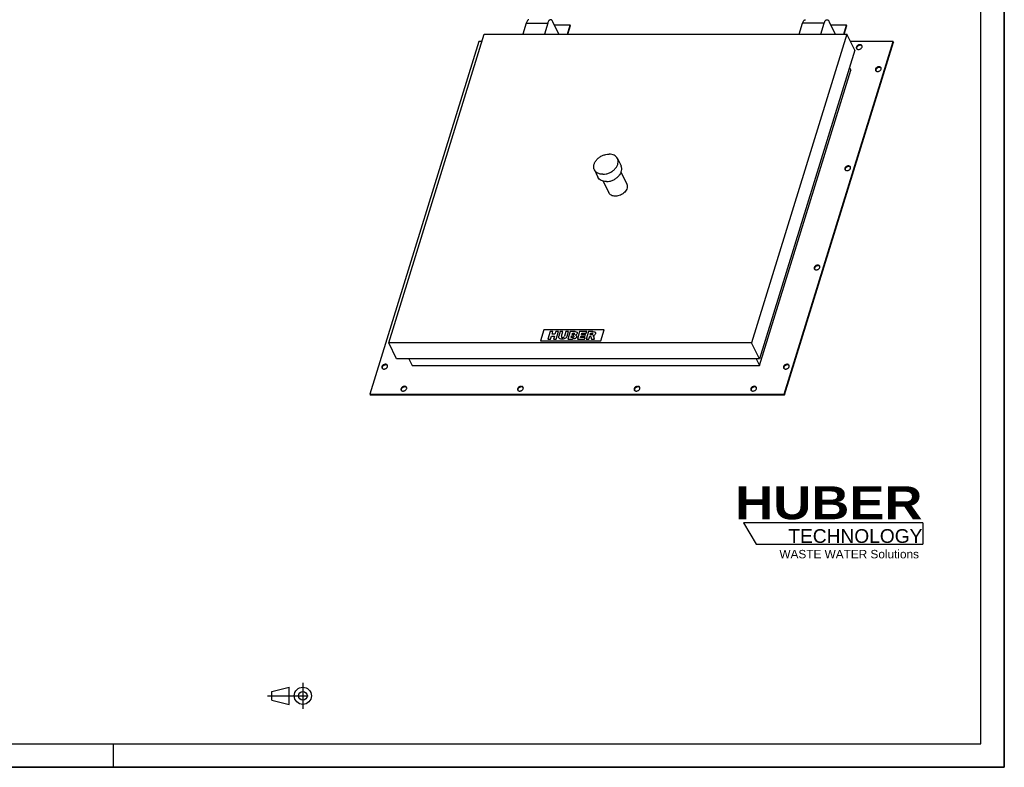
# Model space of a CAD drawing. Header units: millimetres. Extents: x 0 to 4200, y 0 to 2970.
# Tile 3 of 3: x 2100 to 4200, y 0 to 1594. Entities that reach past the tile are written whole.
import ezdxf

# ---------------------------------------------------------------- set-up
doc = ezdxf.new("R2010")
doc.units = ezdxf.units.MM
doc.header["$LTSCALE"] = 231
doc.linetypes.add('CENTER', pattern=[0.6, 0.375, -0.075, 0.075, -0.075])
doc.layers.get('0').update_dxf_attribs({"linetype": 'CONTINUOUS'})
for name, color, linetype in [('_ACHSEN', 7, 'CONTINUOUS'), ('_KURVEN', 7, 'CONTINUOUS'), ('HUBER_Logo_BL2', 7, 'CONTINUOUS')]:
    doc.layers.add(name, color=color, linetype=linetype)
doc.styles.add('TEXTSTYLE_2', font='ariblk.ttf')
doc.styles.add('TEXTSTYLE_3', font='arial.ttf')

# ---------------------------------------------------------------- blocks, each defined once
blk = doc.blocks.new('HUBER_LOGO_BL2', base_point=(3837.4970723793, 503.7418842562))
at = {"layer": 'HUBER_Logo_BL2', "color": 5, "linetype": 'CONTINUOUS'}
for p, q in [((4026.4373909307, 520.9963851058), (3643.9373909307, 520.9963851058)), ((3643.9373909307, 520.9963851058), (3670.9373909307, 475.9963851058)), ((4026.4373909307, 520.9963851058), (4026.4373909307, 475.9963851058)), ((3670.9373909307, 475.9963851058), (4026.4373909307, 475.9963851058))]:
    blk.add_line(p, q, dxfattribs=at)
at = {"layer": 'HUBER_Logo_BL2', "color": 2, "linetype": 'CONTINUOUS', "attachment_point": 3, "line_spacing_factor": 0.78}
for s, insert, char_height, width, style in [('HUBER\\P\\fArial;\\H29.25;TECHNOLOGY ', (4025.3559944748, 599.0850705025), 70.2, 387.671641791, 'TEXTSTYLE_2'), ('WASTE WATER Solutions', (4017.975407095, 463.5928255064), 18, 297.0334572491, 'TEXTSTYLE_3')]:
    blk.add_mtext(s, dxfattribs=dict(at, insert=insert, char_height=char_height, width=width, style=style))
blk = doc.blocks.new('PROJEKTIONSMETHODE_1_BL3', base_point=(2680.0000000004, 152.5000000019))
at = {"color": 2, "linetype": 'CONTINUOUS'}
for p, q in [((2637.8333333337, 161.6666666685), (2674.5000000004, 170.8333333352)), ((2674.5000000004, 134.1666666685), (2674.5000000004, 170.8333333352)), ((2637.8333333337, 143.3333333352), (2637.8333333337, 161.6666666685)), ((2637.8333333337, 143.3333333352), (2674.5000000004, 134.1666666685))]:
    blk.add_line(p, q, dxfattribs=at)
at = {"color": 2, "linetype": 'CENTER'}
for p, q in [((2703.8333333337, 180.0000000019), (2703.8333333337, 125.0000000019)), ((2628.666666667, 152.5000000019), (2731.3333333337, 152.5000000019))]:
    blk.add_line(p, q, dxfattribs=at)
at = {"color": 2, "linetype": 'CONTINUOUS'}
for radius in [18.3333333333, 9.1666666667]:
    blk.add_circle((2703.8333333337, 152.5000000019), radius, dxfattribs=at)

msp = doc.modelspace()

# ---------------------------------------------------------------- linework, layer by layer
at = {"color": 7, "linetype": 'CONTINUOUS'}
for p, q in [((4200, 0), (4200, 2970)), ((3180.1115722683, 1586.5965019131), (3172.952674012, 1563.4302986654)), ((3226.1646219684, 1586.5965019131), (3219.0057237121, 1563.4302986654)), ((3250.0622900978, 1563.4302986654), (3237.1067857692, 1589.8308407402)), ((3274.1049250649, 1582.8035300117), (3240.5552889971, 1582.8035300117)), ((3268.1181437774, 1563.4302986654), (3274.1049250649, 1582.8035300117)), ((3269.1124115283, 1563.4302986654), (3274.7150087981, 1581.5603100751)), ((3274.1049250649, 1582.8035300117), (3274.7150087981, 1581.5603100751)), ((3762.4317101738, 1563.4302986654), (3769.5906084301, 1586.5965019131)), ((3808.484759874, 1563.4302986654), (3815.6436581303, 1586.5965019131)), ((3826.5858219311, 1589.8308407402), (3839.5413262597, 1563.4302986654)), ((3863.5839612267, 1582.8035300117), (3830.0343251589, 1582.8035300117)), ((3857.5971799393, 1563.4302986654), (3863.5839612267, 1582.8035300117)), ((3858.5914476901, 1563.4302986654), (3864.19404496, 1581.5603100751)), ((3863.5839612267, 1582.8035300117), (3864.19404496, 1581.5603100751)), ((2887.1147731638, 905.4356945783), (3090.4504848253, 1563.4302986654)), ((3090.4504848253, 1563.4302986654), (3864.1417197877, 1563.4302986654)), ((3864.1417197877, 1563.4302986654), (3660.8060081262, 905.4356945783)), ((3880.9190224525, 1529.2417504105), (3864.1417197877, 1563.4302986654)), ((3078.999741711, 1547.5538190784), (2846.6160712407, 795.5599858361)), ((3085.5442815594, 1547.5538190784), (3078.999741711, 1547.5538190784)), ((3730.8346254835, 795.5599858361), (3963.2182959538, 1547.5538190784)), ((3731.4447092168, 794.3167658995), (3963.828379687, 1546.3105991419)), ((3963.2182959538, 1547.5538190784), (3871.932764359, 1547.5538190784)), ((3963.2182959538, 1547.5538190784), (3963.828379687, 1546.3105991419)), ((3880.9190224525, 1529.2417504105), (3677.583310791, 871.2471463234)), ((3869.5505167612, 1492.4532525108), (3872.4943651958, 1486.4543201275)), ((3677.873041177, 856.659484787), (3872.4943651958, 1486.4543201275)), ((2903.8920758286, 871.2471463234), (2887.1147731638, 905.4356945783)), ((3660.8060081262, 905.4356945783), (2887.1147731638, 905.4356945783)), ((3677.583310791, 871.2471463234), (3660.8060081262, 905.4356945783)), ((3677.583310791, 871.2471463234), (2903.8920758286, 871.2471463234)), ((2930.1814174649, 871.2471463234), (2937.3400019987, 856.659484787)), ((3670.7144566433, 871.2471463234), (3677.873041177, 856.659484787)), ((2937.3400019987, 856.659484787), (3677.873041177, 856.659484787)), ((2846.6160712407, 795.5599858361), (2847.226154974, 794.3167658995)), ((2846.6160712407, 795.5599858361), (3730.8346254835, 795.5599858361)), ((2847.226154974, 794.3167658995), (3731.4447092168, 794.3167658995)), ((3730.8346254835, 795.5599858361), (3731.4447092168, 794.3167658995)), ((0, 0), (4200, 0))]:
    msp.add_line(p, q, dxfattribs=at)
at = {"color": 3, "linetype": 'CONTINUOUS'}
for p, q in [((4200, 2970), (4200, 0)), ((2300, 0), (2300, 50)), ((4200, 0), (0, 0))]:
    msp.add_line(p, q, dxfattribs=at)
at = {"color": 5, "linetype": 'CONTINUOUS'}
for p, q in [((4150, 50), (4150, 2920)), ((50, 50), (4150, 50))]:
    msp.add_line(p, q, dxfattribs=at)
at = {"color": 9, "linetype": 'CONTINUOUS'}
for p, q in [((3180.1115722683, 1586.5965019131), (3226.1646219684, 1586.5965019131)), ((3815.6436581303, 1586.5965019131), (3769.5906084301, 1586.5965019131))]:
    msp.add_line(p, q, dxfattribs=at)
at = {"color": 7, "linetype": 'CONTINUOUS'}
for points, knots in [([(3186.2124096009, 1594.1643019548), (3185.9179303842, 1594.1643021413), (3185.3062803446, 1594.0727628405), (3184.4247850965, 1593.674351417), (3183.5773083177, 1593.0299588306), (3182.4355952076, 1591.7862082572), (3181.1767564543, 1589.6335321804), (3180.4474466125, 1587.6833916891), (3180.1115722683, 1586.5965019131)], [0, 0, 0, 0, 0.0859084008, 0.1775402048, 0.2794098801, 0.3944034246, 0.6681271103, 1, 1, 1, 1]), ([(3232.2654593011, 1594.1643019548), (3231.9709800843, 1594.1643021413), (3231.3593300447, 1594.0727628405), (3230.4778347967, 1593.674351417), (3229.6303580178, 1593.0299588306), (3228.4886449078, 1591.7862082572), (3227.2298061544, 1589.6335321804), (3226.5004963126, 1587.6833916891), (3226.1646219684, 1586.5965019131)], [0, 0, 0, 0, 0.0859084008, 0.1775402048, 0.2794098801, 0.3944034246, 0.6681271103, 1, 1, 1, 1]), ([(3237.1067857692, 1589.8308407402), (3236.7910753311, 1590.4741909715), (3236.1354381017, 1591.6270896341), (3234.9534502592, 1593.0349541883), (3233.6637525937, 1593.9418796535), (3232.7087663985, 1594.1643016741), (3232.2654593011, 1594.1643019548)], [0, 0, 0, 0, 0.3159477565, 0.5820842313, 0.8045574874, 1, 1, 1, 1]), ([(3769.5906084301, 1586.5965019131), (3769.9264827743, 1587.6833916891), (3770.6557926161, 1589.6335321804), (3771.9146313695, 1591.7862082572), (3773.0563444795, 1593.0299588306), (3773.9038212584, 1593.674351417), (3774.7853165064, 1594.0727628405), (3775.396966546, 1594.1643021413), (3775.6914457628, 1594.1643019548)], [0, 0, 0, 0, 0.3318728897, 0.6055965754, 0.7205901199, 0.8224597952, 0.9140915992, 1, 1, 1, 1]), ([(3815.6436581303, 1586.5965019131), (3815.9795324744, 1587.6833916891), (3816.7088423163, 1589.6335321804), (3817.9676810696, 1591.7862082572), (3819.1093941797, 1593.0299588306), (3819.9568709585, 1593.674351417), (3820.8383662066, 1594.0727628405), (3821.4500162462, 1594.1643021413), (3821.7444954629, 1594.1643019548)], [0, 0, 0, 0, 0.3318728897, 0.6055965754, 0.7205901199, 0.8224597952, 0.9140915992, 1, 1, 1, 1]), ([(3821.7444954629, 1594.1643019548), (3822.1878025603, 1594.1643016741), (3823.1427887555, 1593.9418796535), (3824.4324864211, 1593.0349541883), (3825.6144742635, 1591.6270896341), (3826.2701114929, 1590.4741909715), (3826.5858219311, 1589.8308407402)], [0, 0, 0, 0, 0.1954425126, 0.4179157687, 0.6840522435, 1, 1, 1, 1])]:
    msp.add_open_spline(points, degree=3, knots=knots, dxfattribs=at)
at = {"layer": '_ACHSEN', "color": 7, "linetype": 'CONTINUOUS'}
for p, q in [((3374.9973920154, 1298.1415484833), (3382.6234386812, 1282.6012992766)), ((3325.622151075, 1273.9116994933), (3333.2481977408, 1258.3714502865)), ((3382.5310472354, 1268.4890301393), (3394.6601575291, 1243.7725020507)), ((3344.4677616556, 1249.8089259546), (3356.5963354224, 1225.093491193))]:
    msp.add_line(p, q, dxfattribs=at)
for points, knots in [([(3884.5208300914, 1535.803915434), (3884.3721146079, 1535.322671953), (3884.2234912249, 1534.3374575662), (3884.4654924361, 1533.3621712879), (3884.6724710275, 1532.9403879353)], [0, 0, 0, 0, 0.517393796, 1, 1, 1, 1]), ([(3896.3429820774, 1538.6674429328), (3896.122378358, 1539.1169917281), (3895.4390855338, 1539.954222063), (3893.9447771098, 1540.7176804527), (3892.1431138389, 1540.9799170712), (3890.2022997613, 1540.7401732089), (3888.2938431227, 1540.0250208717), (3886.1215982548, 1538.600858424), (3884.8835262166, 1536.9776005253), (3884.5208300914, 1535.803915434)], [0, 0, 0, 0, 0.1024549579, 0.2131457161, 0.3359328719, 0.4695931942, 0.6093322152, 0.7486605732, 1, 1, 1, 1]), ([(3884.6724710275, 1532.9403879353), (3884.8930747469, 1532.49083914), (3885.5763675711, 1531.653608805), (3887.070675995, 1530.8901504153), (3888.872339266, 1530.6279137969), (3890.8131533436, 1530.8676576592), (3892.7216099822, 1531.5828099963), (3894.8938548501, 1533.006972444), (3896.1319268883, 1534.6302303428), (3896.4946230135, 1535.803915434)], [0, 0, 0, 0, 0.1024549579, 0.2131457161, 0.3359328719, 0.4695931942, 0.6093322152, 0.7486605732, 1, 1, 1, 1]), ([(3885.1309138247, 1534.5606954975), (3885.017807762, 1534.1946841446), (3884.8794349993, 1533.4550765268), (3884.951022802, 1532.702776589), (3885.04052072, 1532.3538434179)], [0, 0, 0, 0, 0.5153777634, 1, 1, 1, 1]), ([(3896.5859811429, 1538.0119845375), (3896.2890691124, 1538.3950773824), (3895.4895485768, 1539.0679075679), (3893.9596323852, 1539.6117234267), (3892.2033087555, 1539.7093327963), (3890.3655421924, 1539.3643829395), (3888.5928981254, 1538.6066515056), (3886.5965844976, 1537.1990454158), (3885.471439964, 1535.6626384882), (3885.1309138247, 1534.5606954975)], [0, 0, 0, 0, 0.1039702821, 0.2176945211, 0.3427874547, 0.4769849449, 0.6155232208, 0.7525904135, 1, 1, 1, 1]), ([(3896.4946230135, 1535.803915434), (3896.643338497, 1536.2851589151), (3896.79196188, 1537.2703733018), (3896.5499606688, 1538.2456595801), (3896.3429820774, 1538.6674429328)], [0, 0, 0, 0, 0.517393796, 1, 1, 1, 1]), ([(3937.0826623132, 1491.6678283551), (3936.8620585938, 1492.1173771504), (3936.1787657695, 1492.9546074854), (3934.6844573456, 1493.7180658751), (3932.8827940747, 1493.9803024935), (3930.9419799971, 1493.7405586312), (3929.0335233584, 1493.0254062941), (3926.8612784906, 1491.6012438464), (3925.6232064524, 1489.9779859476), (3925.2605103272, 1488.8043008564)], [0, 0, 0, 0, 0.1024549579, 0.2131457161, 0.3359328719, 0.4695931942, 0.6093322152, 0.7486605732, 1, 1, 1, 1]), ([(3937.3256613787, 1491.0123699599), (3937.0287493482, 1491.3954628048), (3936.2292288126, 1492.0682929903), (3934.699312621, 1492.6121088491), (3932.9429889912, 1492.7097182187), (3931.1052224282, 1492.3647683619), (3929.3325783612, 1491.607036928), (3927.3362647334, 1490.1994308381), (3926.2111201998, 1488.6630239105), (3925.8705940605, 1487.5610809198)], [0, 0, 0, 0, 0.1039702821, 0.2176945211, 0.3427874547, 0.4769849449, 0.6155232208, 0.7525904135, 1, 1, 1, 1]), ([(3937.2343032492, 1488.8043008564), (3937.3830187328, 1489.2855443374), (3937.5316421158, 1490.2707587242), (3937.2896409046, 1491.2460450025), (3937.0826623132, 1491.6678283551)], [0, 0, 0, 0, 0.517393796, 1, 1, 1, 1]), ([(3925.2605103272, 1488.8043008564), (3925.1117948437, 1488.3230573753), (3924.9631714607, 1487.3378429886), (3925.2051726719, 1486.3625567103), (3925.4121512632, 1485.9407733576)], [0, 0, 0, 0, 0.517393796, 1, 1, 1, 1]), ([(3925.4121512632, 1485.9407733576), (3925.6327549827, 1485.4912245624), (3926.3160478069, 1484.6539942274), (3927.8103562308, 1483.8905358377), (3929.6120195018, 1483.6282992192), (3931.5528335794, 1483.8680430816), (3933.461290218, 1484.5831954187), (3935.6335350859, 1486.0073578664), (3936.8716071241, 1487.6306157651), (3937.2343032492, 1488.8043008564)], [0, 0, 0, 0, 0.1024549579, 0.2131457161, 0.3359328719, 0.4695931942, 0.6093322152, 0.7486605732, 1, 1, 1, 1]), ([(3925.8705940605, 1487.5610809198), (3925.7574879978, 1487.1950695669), (3925.6191152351, 1486.4554619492), (3925.6907030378, 1485.7031620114), (3925.7802009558, 1485.3542288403)], [0, 0, 0, 0, 0.5153777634, 1, 1, 1, 1]), ([(3325.6221510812, 1273.9116994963), (3325.226812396, 1274.7173141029), (3324.5822024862, 1276.4218000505), (3323.9272182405, 1280.1028363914), (3324.3986118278, 1285.0889310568), (3326.8478036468, 1290.934068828), (3330.9486302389, 1296.3795880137), (3336.403857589, 1301.0690055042), (3342.8336786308, 1304.6917389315), (3349.788486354, 1306.9991196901), (3354.6107350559, 1307.5681140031), (3356.9665954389, 1307.5681140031)], [0, 0, 0, 0, 0.0505247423, 0.1018805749, 0.2094863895, 0.3268950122, 0.4544748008, 0.5899006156, 0.7291266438, 0.867360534, 1, 1, 1, 1]), ([(3374.9973920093, 1298.1415484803), (3374.2852489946, 1299.5927416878), (3372.2940995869, 1302.3332227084), (3368.0334182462, 1305.3514429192), (3362.7760570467, 1307.1890002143), (3358.9471670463, 1307.5681140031), (3356.9665954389, 1307.5681140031)], [0, 0, 0, 0, 0.2268552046, 0.4650457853, 0.7220539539, 1, 1, 1, 1]), ([(3343.6529476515, 1264.4851339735), (3346.0088080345, 1264.4851339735), (3350.8310567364, 1265.0541282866), (3357.7858644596, 1267.3615090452), (3364.2156855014, 1270.9842424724), (3369.6709128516, 1275.6736599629), (3373.7717394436, 1281.1191791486), (3376.2209312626, 1286.9643169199), (3376.69232485, 1291.9504115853), (3376.0373406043, 1295.6314479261), (3375.3927306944, 1297.3359338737), (3374.9973920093, 1298.1415484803)], [0, 0, 0, 0, 0.132639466, 0.2708733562, 0.4100993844, 0.5455251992, 0.6731049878, 0.7905136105, 0.8981194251, 0.9494752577, 1, 1, 1, 1]), ([(3351.2789943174, 1248.9448847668), (3353.6348547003, 1248.9448847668), (3358.4571034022, 1249.5138790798), (3365.4119111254, 1251.8212598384), (3371.8417321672, 1255.4439932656), (3377.2969595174, 1260.1334107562), (3381.3977861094, 1265.5789299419), (3383.8469779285, 1271.4240677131), (3384.3183715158, 1276.4101623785), (3383.6633872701, 1280.0911987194), (3383.0187773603, 1281.7956846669), (3382.6234386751, 1282.6012992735)], [0, 0, 0, 0, 0.132639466, 0.2708733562, 0.4100993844, 0.5455251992, 0.6731049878, 0.7905136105, 0.8981194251, 0.9494752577, 1, 1, 1, 1]), ([(3871.7247549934, 1280.1695627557), (3871.504151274, 1280.619111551), (3870.8208584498, 1281.4563418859), (3869.3265500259, 1282.2198002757), (3867.5248867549, 1282.4820368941), (3865.5840726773, 1282.2422930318), (3863.6756160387, 1281.5271406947), (3861.5033711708, 1280.1029782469), (3860.2652991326, 1278.4797203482), (3859.9026030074, 1277.306035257)], [0, 0, 0, 0, 0.1024549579, 0.2131457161, 0.3359328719, 0.4695931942, 0.6093322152, 0.7486605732, 1, 1, 1, 1]), ([(3871.9677540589, 1279.5141043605), (3871.6708420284, 1279.8971972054), (3870.8713214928, 1280.5700273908), (3869.3414053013, 1281.1138432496), (3867.5850816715, 1281.2114526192), (3865.7473151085, 1280.8665027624), (3863.9746710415, 1280.1087713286), (3861.9783574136, 1278.7011652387), (3860.85321288, 1277.1647583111), (3860.5126867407, 1276.0628153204)], [0, 0, 0, 0, 0.1039702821, 0.2176945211, 0.3427874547, 0.4769849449, 0.6155232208, 0.7525904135, 1, 1, 1, 1]), ([(3343.6529476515, 1264.4851339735), (3341.6723760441, 1264.4851339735), (3337.8434860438, 1264.8642477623), (3332.5861248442, 1266.7018050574), (3328.3254435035, 1269.7200252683), (3326.3342940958, 1272.4605062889), (3325.6221510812, 1273.9116994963)], [0, 0, 0, 0, 0.2779460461, 0.5349542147, 0.7731447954, 1, 1, 1, 1]), ([(3859.9026030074, 1277.306035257), (3859.7538875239, 1276.8247917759), (3859.6052641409, 1275.8395773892), (3859.8472653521, 1274.8642911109), (3860.0542439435, 1274.4425077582)], [0, 0, 0, 0, 0.517393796, 1, 1, 1, 1]), ([(3860.0542439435, 1274.4425077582), (3860.2748476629, 1273.9929589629), (3860.9581404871, 1273.155728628), (3862.4524489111, 1272.3922702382), (3864.254112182, 1272.1300336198), (3866.1949262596, 1272.3697774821), (3868.1033828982, 1273.0849298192), (3870.2756277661, 1274.509092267), (3871.5136998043, 1276.1323501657), (3871.8763959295, 1277.306035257)], [0, 0, 0, 0, 0.1024549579, 0.2131457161, 0.3359328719, 0.4695931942, 0.6093322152, 0.7486605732, 1, 1, 1, 1]), ([(3860.5126867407, 1276.0628153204), (3860.3995806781, 1275.6968039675), (3860.2612079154, 1274.9571963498), (3860.3327957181, 1274.2048964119), (3860.422293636, 1273.8559632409)], [0, 0, 0, 0, 0.5153777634, 1, 1, 1, 1]), ([(3871.8763959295, 1277.306035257), (3872.025111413, 1277.787278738), (3872.173734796, 1278.7724931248), (3871.9317335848, 1279.747779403), (3871.7247549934, 1280.1695627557)], [0, 0, 0, 0, 0.517393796, 1, 1, 1, 1]), ([(3351.2789943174, 1248.9448847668), (3349.2984227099, 1248.9448847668), (3345.4695327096, 1249.3239985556), (3340.21217151, 1251.1615558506), (3335.9514901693, 1254.1797760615), (3333.9603407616, 1256.9202570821), (3333.248197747, 1258.3714502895)], [0, 0, 0, 0, 0.2779460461, 0.5349542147, 0.7731447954, 1, 1, 1, 1]), ([(3394.6601575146, 1243.7725020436), (3394.9649269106, 1243.1514460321), (3395.4618647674, 1241.8374432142), (3395.9667903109, 1238.9996962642), (3395.603445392, 1235.1558891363), (3393.7150787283, 1230.6497345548), (3390.5548116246, 1226.4520879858), (3386.3448804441, 1222.8355392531), (3379.8356346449, 1219.1625989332), (3374.1856476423, 1217.8264661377), (3370.4964404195, 1217.8264661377)], [0, 0, 0, 0, 0.0505975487, 0.1020273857, 0.2097882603, 0.3273660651, 0.4551296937, 0.5907506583, 0.7301773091, 1, 1, 1, 1]), ([(3370.4964404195, 1217.8264661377), (3368.9695997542, 1217.8264661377), (3366.017873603, 1218.1187279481), (3361.9649264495, 1219.5353188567), (3358.6803284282, 1221.8620912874), (3357.1453315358, 1223.9747524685), (3356.5963354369, 1225.0934912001)], [0, 0, 0, 0, 0.2779460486, 0.5349542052, 0.7731447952, 1, 1, 1, 1]), ([(3794.5446956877, 1065.8077696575), (3794.3959802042, 1065.3265261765), (3794.2473568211, 1064.3413117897), (3794.4893580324, 1063.3660255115), (3794.6963366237, 1062.9442421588)], [0, 0, 0, 0, 0.517393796, 1, 1, 1, 1]), ([(3806.3668476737, 1068.6712971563), (3806.1462439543, 1069.1208459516), (3805.46295113, 1069.9580762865), (3803.9686427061, 1070.7215346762), (3802.1669794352, 1070.9837712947), (3800.2261653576, 1070.7440274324), (3798.3177087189, 1070.0288750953), (3796.1454638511, 1068.6047126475), (3794.9073918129, 1066.9814547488), (3794.5446956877, 1065.8077696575)], [0, 0, 0, 0, 0.1024549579, 0.2131457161, 0.3359328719, 0.4695931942, 0.6093322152, 0.7486605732, 1, 1, 1, 1]), ([(3794.6963366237, 1062.9442421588), (3794.9169403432, 1062.4946933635), (3795.6002331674, 1061.6574630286), (3797.0945415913, 1060.8940046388), (3798.8962048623, 1060.6317680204), (3800.8370189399, 1060.8715118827), (3802.7454755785, 1061.5866642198), (3804.9177204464, 1063.0108266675), (3806.1557924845, 1064.6340845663), (3806.5184886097, 1065.8077696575)], [0, 0, 0, 0, 0.1024549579, 0.2131457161, 0.3359328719, 0.4695931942, 0.6093322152, 0.7486605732, 1, 1, 1, 1]), ([(3795.154779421, 1064.564549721), (3795.0416733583, 1064.1985383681), (3794.9033005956, 1063.4589307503), (3794.9748883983, 1062.7066308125), (3795.0643863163, 1062.3576976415)], [0, 0, 0, 0, 0.5153777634, 1, 1, 1, 1]), ([(3806.6098467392, 1068.0158387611), (3806.3129347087, 1068.3989316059), (3805.5134141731, 1069.0717617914), (3803.9834979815, 1069.6155776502), (3802.2271743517, 1069.7131870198), (3800.3894077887, 1069.368237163), (3798.6167637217, 1068.6105057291), (3796.6204500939, 1067.2028996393), (3795.4953055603, 1065.6664927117), (3795.154779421, 1064.564549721)], [0, 0, 0, 0, 0.1039702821, 0.2176945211, 0.3427874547, 0.4769849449, 0.6155232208, 0.7525904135, 1, 1, 1, 1]), ([(3806.5184886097, 1065.8077696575), (3806.6672040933, 1066.2890131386), (3806.8158274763, 1067.2742275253), (3806.573826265, 1068.2495138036), (3806.3668476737, 1068.6712971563)], [0, 0, 0, 0, 0.517393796, 1, 1, 1, 1]), ([(2872.6000639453, 854.3095040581), (2872.4513484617, 853.8282605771), (2872.3027250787, 852.8430461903), (2872.5447262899, 851.867759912), (2872.7517048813, 851.4459765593)], [0, 0, 0, 0, 0.517393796, 1, 1, 1, 1]), ([(2884.4222159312, 857.1730315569), (2884.2016122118, 857.6225803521), (2883.5183193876, 858.4598106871), (2882.0240109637, 859.2232690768), (2880.2223476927, 859.4855056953), (2878.2815336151, 859.2457618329), (2876.3730769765, 858.5306094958), (2874.2008321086, 857.1064470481), (2872.9627600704, 855.4831891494), (2872.6000639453, 854.3095040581)], [0, 0, 0, 0, 0.1024549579, 0.2131457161, 0.3359328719, 0.4695931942, 0.6093322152, 0.7486605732, 1, 1, 1, 1]), ([(2872.7517048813, 851.4459765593), (2872.9723086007, 850.9964277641), (2873.655601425, 850.1591974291), (2875.1499098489, 849.3957390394), (2876.9515731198, 849.1335024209), (2878.8923871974, 849.3732462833), (2880.8008438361, 850.0883986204), (2882.9730887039, 851.5125610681), (2884.2111607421, 853.1358189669), (2884.5738568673, 854.3095040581)], [0, 0, 0, 0, 0.1024549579, 0.2131457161, 0.3359328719, 0.4695931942, 0.6093322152, 0.7486605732, 1, 1, 1, 1]), ([(2873.2101476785, 853.0662841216), (2873.0970416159, 852.7002727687), (2872.9586688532, 851.9606651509), (2873.0302566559, 851.2083652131), (2873.1197545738, 850.859432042)], [0, 0, 0, 0, 0.5153777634, 1, 1, 1, 1]), ([(2884.6652149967, 856.5175731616), (2884.3683029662, 856.9006660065), (2883.5687824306, 857.573496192), (2882.0388662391, 858.1173120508), (2880.2825426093, 858.2149214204), (2878.4447760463, 857.8699715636), (2876.6721319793, 857.1122401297), (2874.6758183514, 855.7046340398), (2873.5506738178, 854.1682271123), (2873.2101476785, 853.0662841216)], [0, 0, 0, 0, 0.1039702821, 0.2176945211, 0.3427874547, 0.4769849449, 0.6155232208, 0.7525904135, 1, 1, 1, 1]), ([(2884.5738568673, 854.3095040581), (2884.7225723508, 854.7907475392), (2884.8711957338, 855.7759619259), (2884.6291945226, 856.7512482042), (2884.4222159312, 857.1730315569)], [0, 0, 0, 0, 0.517393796, 1, 1, 1, 1]), ([(3729.1867883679, 854.3095040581), (3729.0380728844, 853.8282605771), (3728.8894495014, 852.8430461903), (3729.1314507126, 851.867759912), (3729.338429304, 851.4459765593)], [0, 0, 0, 0, 0.517393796, 1, 1, 1, 1]), ([(3741.0089403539, 857.1730315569), (3740.7883366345, 857.6225803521), (3740.1050438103, 858.4598106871), (3738.6107353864, 859.2232690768), (3736.8090721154, 859.4855056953), (3734.8682580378, 859.2457618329), (3732.9598013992, 858.5306094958), (3730.7875565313, 857.1064470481), (3729.5494844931, 855.4831891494), (3729.1867883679, 854.3095040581)], [0, 0, 0, 0, 0.1024549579, 0.2131457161, 0.3359328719, 0.4695931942, 0.6093322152, 0.7486605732, 1, 1, 1, 1]), ([(3729.338429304, 851.4459765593), (3729.5590330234, 850.9964277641), (3730.2423258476, 850.1591974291), (3731.7366342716, 849.3957390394), (3733.5382975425, 849.1335024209), (3735.4791116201, 849.3732462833), (3737.3875682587, 850.0883986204), (3739.5598131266, 851.5125610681), (3740.7978851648, 853.1358189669), (3741.16058129, 854.3095040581)], [0, 0, 0, 0, 0.1024549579, 0.2131457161, 0.3359328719, 0.4695931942, 0.6093322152, 0.7486605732, 1, 1, 1, 1]), ([(3729.7968721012, 853.0662841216), (3729.6837660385, 852.7002727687), (3729.5453932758, 851.9606651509), (3729.6169810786, 851.2083652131), (3729.7064789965, 850.859432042)], [0, 0, 0, 0, 0.5153777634, 1, 1, 1, 1]), ([(3741.2519394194, 856.5175731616), (3740.9550273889, 856.9006660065), (3740.1555068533, 857.573496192), (3738.6255906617, 858.1173120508), (3736.869267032, 858.2149214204), (3735.0315004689, 857.8699715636), (3733.2588564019, 857.1122401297), (3731.2625427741, 855.7046340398), (3730.1373982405, 854.1682271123), (3729.7968721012, 853.0662841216)], [0, 0, 0, 0, 0.1039702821, 0.2176945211, 0.3427874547, 0.4769849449, 0.6155232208, 0.7525904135, 1, 1, 1, 1]), ([(3741.16058129, 854.3095040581), (3741.3092967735, 854.7907475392), (3741.4579201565, 855.7759619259), (3741.2159189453, 856.7512482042), (3741.0089403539, 857.1730315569)], [0, 0, 0, 0, 0.517393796, 1, 1, 1, 1]), ([(2913.339744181, 807.3098894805), (2913.1910286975, 806.8286459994), (2913.0424053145, 805.8434316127), (2913.2844065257, 804.8681453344), (2913.4913851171, 804.4463619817)], [0, 0, 0, 0, 0.517393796, 1, 1, 1, 1]), ([(2925.161896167, 810.1734169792), (2924.9412924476, 810.6229657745), (2924.2579996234, 811.4601961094), (2922.7636911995, 812.2236544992), (2920.9620279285, 812.4858911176), (2919.0212138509, 812.2461472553), (2917.1127572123, 811.5309949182), (2914.9405123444, 810.1068324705), (2913.7024403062, 808.4835745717), (2913.339744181, 807.3098894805)], [0, 0, 0, 0, 0.1024549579, 0.2131457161, 0.3359328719, 0.4695931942, 0.6093322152, 0.7486605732, 1, 1, 1, 1]), ([(2913.4913851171, 804.4463619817), (2913.7119888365, 803.9968131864), (2914.3952816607, 803.1595828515), (2915.8895900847, 802.3961244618), (2917.6912533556, 802.1338878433), (2919.6320674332, 802.3736317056), (2921.5405240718, 803.0887840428), (2923.7127689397, 804.5129464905), (2924.9508409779, 806.1362043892), (2925.3135371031, 807.3098894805)], [0, 0, 0, 0, 0.1024549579, 0.2131457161, 0.3359328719, 0.4695931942, 0.6093322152, 0.7486605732, 1, 1, 1, 1]), ([(2913.9498279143, 806.0666695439), (2913.8367218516, 805.700658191), (2913.6983490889, 804.9610505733), (2913.7699368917, 804.2087506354), (2913.8594348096, 803.8598174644)], [0, 0, 0, 0, 0.5153777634, 1, 1, 1, 1]), ([(2925.4048952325, 809.517958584), (2925.107983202, 809.9010514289), (2924.3084626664, 810.5738816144), (2922.7785464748, 811.1176974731), (2921.0222228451, 811.2153068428), (2919.184456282, 810.870356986), (2917.411812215, 810.1126255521), (2915.4154985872, 808.7050194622), (2914.2903540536, 807.1686125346), (2913.9498279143, 806.0666695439)], [0, 0, 0, 0, 0.1039702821, 0.2176945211, 0.3427874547, 0.4769849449, 0.6155232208, 0.7525904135, 1, 1, 1, 1]), ([(2925.3135371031, 807.3098894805), (2925.4622525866, 807.7911329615), (2925.6108759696, 808.7763473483), (2925.3688747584, 809.7516336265), (2925.161896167, 810.1734169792)], [0, 0, 0, 0, 0.517393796, 1, 1, 1, 1]), ([(3162.0262125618, 807.3098894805), (3161.8774970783, 806.8286459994), (3161.7288736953, 805.8434316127), (3161.9708749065, 804.8681453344), (3162.1778534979, 804.4463619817)], [0, 0, 0, 0, 0.517393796, 1, 1, 1, 1]), ([(3173.8483645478, 810.1734169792), (3173.6277608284, 810.6229657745), (3172.9444680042, 811.4601961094), (3171.4501595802, 812.2236544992), (3169.6484963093, 812.4858911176), (3167.7076822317, 812.2461472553), (3165.7992255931, 811.5309949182), (3163.6269807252, 810.1068324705), (3162.388908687, 808.4835745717), (3162.0262125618, 807.3098894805)], [0, 0, 0, 0, 0.1024549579, 0.2131457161, 0.3359328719, 0.4695931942, 0.6093322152, 0.7486605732, 1, 1, 1, 1]), ([(3162.1778534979, 804.4463619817), (3162.3984572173, 803.9968131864), (3163.0817500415, 803.1595828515), (3164.5760584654, 802.3961244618), (3166.3777217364, 802.1338878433), (3168.318535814, 802.3736317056), (3170.2269924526, 803.0887840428), (3172.3992373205, 804.5129464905), (3173.6373093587, 806.1362043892), (3174.0000054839, 807.3098894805)], [0, 0, 0, 0, 0.1024549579, 0.2131457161, 0.3359328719, 0.4695931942, 0.6093322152, 0.7486605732, 1, 1, 1, 1]), ([(3162.6362962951, 806.0666695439), (3162.5231902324, 805.700658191), (3162.3848174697, 804.9610505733), (3162.4564052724, 804.2087506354), (3162.5459031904, 803.8598174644)], [0, 0, 0, 0, 0.5153777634, 1, 1, 1, 1]), ([(3174.0913636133, 809.517958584), (3173.7944515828, 809.9010514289), (3172.9949310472, 810.5738816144), (3171.4650148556, 811.1176974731), (3169.7086912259, 811.2153068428), (3167.8709246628, 810.870356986), (3166.0982805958, 810.1126255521), (3164.101966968, 808.7050194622), (3162.9768224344, 807.1686125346), (3162.6362962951, 806.0666695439)], [0, 0, 0, 0, 0.1039702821, 0.2176945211, 0.3427874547, 0.4769849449, 0.6155232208, 0.7525904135, 1, 1, 1, 1]), ([(3174.0000054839, 807.3098894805), (3174.1487209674, 807.7911329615), (3174.2973443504, 808.7763473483), (3174.0553431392, 809.7516336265), (3173.8483645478, 810.1734169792)], [0, 0, 0, 0, 0.517393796, 1, 1, 1, 1]), ([(3410.7126809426, 807.3098894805), (3410.5639654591, 806.8286459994), (3410.4153420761, 805.8434316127), (3410.6573432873, 804.8681453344), (3410.8643218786, 804.4463619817)], [0, 0, 0, 0, 0.517393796, 1, 1, 1, 1]), ([(3422.5348329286, 810.1734169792), (3422.3142292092, 810.6229657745), (3421.6309363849, 811.4601961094), (3420.136627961, 812.2236544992), (3418.3349646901, 812.4858911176), (3416.3941506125, 812.2461472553), (3414.4856939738, 811.5309949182), (3412.313449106, 810.1068324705), (3411.0753770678, 808.4835745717), (3410.7126809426, 807.3098894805)], [0, 0, 0, 0, 0.1024549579, 0.2131457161, 0.3359328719, 0.4695931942, 0.6093322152, 0.7486605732, 1, 1, 1, 1]), ([(3410.8643218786, 804.4463619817), (3411.0849255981, 803.9968131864), (3411.7682184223, 803.1595828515), (3413.2625268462, 802.3961244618), (3415.0641901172, 802.1338878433), (3417.0050041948, 802.3736317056), (3418.9134608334, 803.0887840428), (3421.0857057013, 804.5129464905), (3422.3237777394, 806.1362043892), (3422.6864738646, 807.3098894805)], [0, 0, 0, 0, 0.1024549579, 0.2131457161, 0.3359328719, 0.4695931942, 0.6093322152, 0.7486605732, 1, 1, 1, 1]), ([(3411.3227646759, 806.0666695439), (3411.2096586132, 805.700658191), (3411.0712858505, 804.9610505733), (3411.1428736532, 804.2087506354), (3411.2323715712, 803.8598174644)], [0, 0, 0, 0, 0.5153777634, 1, 1, 1, 1]), ([(3422.7778319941, 809.517958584), (3422.4809199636, 809.9010514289), (3421.681399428, 810.5738816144), (3420.1514832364, 811.1176974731), (3418.3951596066, 811.2153068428), (3416.5573930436, 810.870356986), (3414.7847489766, 810.1126255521), (3412.7884353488, 808.7050194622), (3411.6632908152, 807.1686125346), (3411.3227646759, 806.0666695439)], [0, 0, 0, 0, 0.1039702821, 0.2176945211, 0.3427874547, 0.4769849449, 0.6155232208, 0.7525904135, 1, 1, 1, 1]), ([(3422.6864738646, 807.3098894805), (3422.8351893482, 807.7911329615), (3422.9838127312, 808.7763473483), (3422.7418115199, 809.7516336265), (3422.5348329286, 810.1734169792)], [0, 0, 0, 0, 0.517393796, 1, 1, 1, 1]), ([(3659.3991493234, 807.3098894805), (3659.2504338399, 806.8286459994), (3659.1018104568, 805.8434316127), (3659.3438116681, 804.8681453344), (3659.5507902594, 804.4463619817)], [0, 0, 0, 0, 0.517393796, 1, 1, 1, 1]), ([(3671.2213013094, 810.1734169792), (3671.00069759, 810.6229657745), (3670.3174047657, 811.4601961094), (3668.8230963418, 812.2236544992), (3667.0214330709, 812.4858911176), (3665.0806189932, 812.2461472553), (3663.1721623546, 811.5309949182), (3660.9999174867, 810.1068324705), (3659.7618454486, 808.4835745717), (3659.3991493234, 807.3098894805)], [0, 0, 0, 0, 0.1024549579, 0.2131457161, 0.3359328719, 0.4695931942, 0.6093322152, 0.7486605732, 1, 1, 1, 1]), ([(3659.5507902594, 804.4463619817), (3659.7713939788, 803.9968131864), (3660.4546868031, 803.1595828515), (3661.948995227, 802.3961244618), (3663.7506584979, 802.1338878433), (3665.6914725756, 802.3736317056), (3667.5999292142, 803.0887840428), (3669.7721740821, 804.5129464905), (3671.0102461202, 806.1362043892), (3671.3729422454, 807.3098894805)], [0, 0, 0, 0, 0.1024549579, 0.2131457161, 0.3359328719, 0.4695931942, 0.6093322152, 0.7486605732, 1, 1, 1, 1]), ([(3660.0092330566, 806.0666695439), (3659.896126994, 805.700658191), (3659.7577542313, 804.9610505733), (3659.829342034, 804.2087506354), (3659.918839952, 803.8598174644)], [0, 0, 0, 0, 0.5153777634, 1, 1, 1, 1]), ([(3671.4643003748, 809.517958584), (3671.1673883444, 809.9010514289), (3670.3678678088, 810.5738816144), (3668.8379516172, 811.1176974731), (3667.0816279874, 811.2153068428), (3665.2438614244, 810.870356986), (3663.4712173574, 810.1126255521), (3661.4749037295, 808.7050194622), (3660.349759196, 807.1686125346), (3660.0092330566, 806.0666695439)], [0, 0, 0, 0, 0.1039702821, 0.2176945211, 0.3427874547, 0.4769849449, 0.6155232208, 0.7525904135, 1, 1, 1, 1]), ([(3671.3729422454, 807.3098894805), (3671.5216577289, 807.7911329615), (3671.670281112, 808.7763473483), (3671.4282799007, 809.7516336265), (3671.2213013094, 810.1734169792)], [0, 0, 0, 0, 0.517393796, 1, 1, 1, 1])]:
    msp.add_open_spline(points, degree=3, knots=knots, dxfattribs=at)
at = {"layer": '_KURVEN', "color": 4, "linetype": 'CONTINUOUS'}
for p, q in [((3217.958442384, 932.8521364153), (3210.6964526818, 909.3523291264)), ((3346.9069815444, 932.8521364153), (3217.958442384, 932.8521364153)), ((3231.3996403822, 928.9355018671), (3226.5583139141, 913.2689636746)), ((3237.0918729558, 928.9355018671), (3231.3996403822, 928.9355018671)), ((3235.3977389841, 923.4532823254), (3237.0918729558, 928.9355018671)), ((3243.3118615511, 928.9355018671), (3241.6177275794, 923.4532823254)), ((3249.0292242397, 928.9355018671), (3243.3118615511, 928.9355018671)), ((3244.1878977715, 913.2689636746), (3249.0292242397, 928.9355018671)), ((3252.8240476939, 928.9355018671), (3249.9377452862, 919.5954238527)), ((3258.5037141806, 928.9355018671), (3252.8240476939, 928.9355018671)), ((3255.5480612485, 919.3710054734), (3258.5037141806, 928.9355018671)), ((3264.7990962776, 928.9355018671), (3261.8434433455, 919.3710054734)), ((3270.4787649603, 928.9355018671), (3264.7990962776, 928.9355018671)), ((3267.5924625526, 919.5954238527), (3270.4787649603, 928.9355018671)), ((3274.2610208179, 928.9355018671), (3269.4196943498, 913.2689636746)), ((3284.9166781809, 928.9355018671), (3274.2610208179, 928.9355018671)), ((3278.1046312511, 922.7907140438), (3279.0226999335, 925.7615853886)), ((3279.0226999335, 925.7615853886), (3281.5358283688, 925.7615853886)), ((3294.2529421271, 928.9355018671), (3289.411615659, 913.2689636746)), ((3309.5076195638, 928.9355018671), (3294.2529421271, 928.9355018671)), ((3298.1546260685, 923.1006249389), (3298.9240863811, 925.5905994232)), ((3298.9240863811, 925.5905994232), (3308.4739665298, 925.5905994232)), ((3312.9254788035, 928.9355018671), (3308.0841523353, 913.2689636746)), ((3308.4739665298, 925.5905994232), (3309.5076195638, 928.9355018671)), ((3322.4125275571, 928.9355018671), (3312.9254788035, 928.9355018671)), ((3316.6812083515, 922.5876689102), (3317.6653250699, 925.772271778)), ((3317.6653250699, 925.772271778), (3320.1658881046, 925.772271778)), ((3339.6449918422, 909.3523291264), (3346.9069815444, 932.8521364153)), ((3210.6964526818, 909.3523291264), (3339.6449918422, 909.3523291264)), ((3226.5583139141, 913.2689636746), (3232.2505464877, 913.2689636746)), ((3232.2505464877, 913.2689636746), (3234.2088728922, 919.6061102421)), ((3234.2088728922, 919.6061102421), (3240.4288614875, 919.6061102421)), ((3241.6177275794, 923.4532823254), (3235.3977389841, 923.4532823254)), ((3240.4288614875, 919.6061102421), (3238.4705350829, 913.2689636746)), ((3238.4705350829, 913.2689636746), (3244.1878977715, 913.2689636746)), ((3269.4196943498, 913.2689636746), (3279.2460177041, 913.2689636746)), ((3276.2024455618, 916.6352388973), (3277.1832599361, 919.8091553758)), ((3279.1051058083, 916.6352388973), (3276.2024455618, 916.6352388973)), ((3277.1832599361, 919.8091553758), (3280.073354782, 919.8091553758)), ((3280.5800590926, 922.7907140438), (3278.1046312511, 922.7907140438)), ((3289.411615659, 913.2689636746), (3304.9427406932, 913.2689636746)), ((3296.2128116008, 916.8169110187), (3297.1672067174, 919.9053347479)), ((3306.039139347, 916.8169110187), (3296.2128116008, 916.8169110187)), ((3297.1672067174, 919.9053347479), (3306.0259766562, 919.9053347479)), ((3307.0133960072, 923.1006249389), (3298.1546260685, 923.1006249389)), ((3304.9427406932, 913.2689636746), (3306.039139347, 916.8169110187)), ((3306.0259766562, 919.9053347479), (3307.0133960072, 923.1006249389)), ((3308.0841523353, 913.2689636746), (3313.801510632, 913.2689636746)), ((3313.801510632, 913.2689636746), (3315.766441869, 919.6274834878)), ((3315.766441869, 919.6274834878), (3316.2690666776, 919.6274834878)), ((3319.0812481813, 922.5876689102), (3316.6812083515, 922.5876689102)), ((3318.2087837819, 918.0565552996), (3319.7701857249, 913.2689636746)), ((3319.7701857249, 913.2689636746), (3326.2037938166, 913.2689636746)), ((3326.2037938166, 913.2689636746), (3324.839572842, 917.8000768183))]:
    msp.add_line(p, q, dxfattribs=at)
for points in [[(3283.2263913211, 925.376868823), (3282.9538121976, 925.6333459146), (3282.3902887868, 925.7615853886), (3281.5358283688, 925.7615853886)], [(3282.5460951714, 923.1754296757), (3282.9771922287, 923.4319086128), (3283.2719945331, 923.8166261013), (3283.4239052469, 924.3082093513)], [(3283.4239052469, 924.3082093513), (3283.5626062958, 924.7570461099), (3283.4989724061, 925.1203898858), (3283.2263913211, 925.376868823)], [(3284.9166781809, 928.9355018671), (3286.6884304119, 928.9355018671), (3287.9299359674, 928.5614717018), (3288.6537555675, 927.8134104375)], [(3289.2276119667, 925.0348969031), (3288.9403028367, 924.1051642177), (3288.3566545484, 923.3143564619), (3287.4752776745, 922.6499543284)], [(3288.6537555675, 927.8134104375), (3289.3775751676, 927.0653491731), (3289.5677597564, 926.1356155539), (3289.2276119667, 925.0348969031)], [(3322.1599160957, 925.3630918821), (3321.8695781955, 925.6333459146), (3321.1962685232, 925.772271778), (3320.1658881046, 925.772271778)], [(3321.7268067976, 923.2909894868), (3322.0423734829, 923.5494616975), (3322.263805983, 923.8593725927), (3322.3694830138, 924.2013435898)], [(3322.3694830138, 924.2013435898), (3322.5246960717, 924.7036132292), (3322.4550970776, 925.0883297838), (3322.1599160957, 925.3630918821)], [(3322.4125275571, 928.9355018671), (3324.1717187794, 928.9355018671), (3325.4766096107, 928.807262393), (3326.3272091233, 928.5507843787)], [(3326.3272091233, 928.5507843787), (3327.177808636, 928.2943063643), (3327.7705723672, 927.8134104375), (3328.1289491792, 927.1162599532)], [(3328.2057277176, 924.5860601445), (3327.9349305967, 923.7097603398), (3327.4775849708, 922.9616990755), (3326.846894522, 922.3288467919)], [(3328.1289491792, 927.1162599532), (3328.4847329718, 926.4241536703), (3328.5128514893, 925.5799130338), (3328.2057277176, 924.5860601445)], [(3249.644374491, 916.9446547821), (3249.6050925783, 917.9496890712), (3249.699972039, 918.8259893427), (3249.9377452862, 919.5954238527)], [(3250.2985055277, 915.1414016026), (3249.8857457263, 915.7268789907), (3249.6685809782, 916.3253277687), (3249.644374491, 916.9446547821)], [(3251.8367651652, 913.7903955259), (3251.2216661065, 914.113204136), (3250.7069531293, 914.5620408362), (3250.2985055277, 915.1414016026)], [(3254.2953408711, 913.1620977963), (3253.2728515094, 913.2689636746), (3252.4434383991, 913.472008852), (3251.8367651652, 913.7903955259)], [(3257.1861634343, 913.001798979), (3256.2814392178, 913.001798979), (3255.3178302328, 913.0552319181), (3254.2953408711, 913.1620977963)], [(3255.5480612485, 919.3710054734), (3255.2838688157, 918.5160784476), (3255.3555629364, 917.8535101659), (3255.7598427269, 917.3726130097)], [(3255.7598427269, 917.3726130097), (3256.1641214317, 916.8917171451), (3256.8705387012, 916.656612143), (3257.863222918, 916.656612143)], [(3261.3267067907, 913.5246635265), (3260.1198359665, 913.1834709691), (3258.7317362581, 913.001798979), (3257.1861634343, 913.001798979)], [(3257.863222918, 916.656612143), (3258.84334393, 916.656612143), (3259.6824994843, 916.8917171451), (3260.3806938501, 917.3619269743)], [(3260.3806938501, 917.3619269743), (3261.0788883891, 917.8321369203), (3261.5759485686, 918.5053920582), (3261.8434433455, 919.3710054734)], [(3264.0052604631, 914.8185189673), (3263.0849145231, 914.1986968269), (3262.1988767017, 913.7712333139), (3261.3267067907, 913.5246635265)], [(3266.2681803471, 916.9772090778), (3265.674623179, 916.1543425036), (3264.9256064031, 915.4383411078), (3264.0052604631, 914.8185189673)], [(3267.5924625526, 919.5954238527), (3267.3051532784, 918.6656907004), (3266.8617383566, 917.8000768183), (3266.2681803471, 916.9772090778)], [(3279.1051058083, 916.6352388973), (3280.0852246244, 916.6352388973), (3280.8192661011, 916.7741645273), (3281.3138351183, 917.0733889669)], [(3281.8624949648, 913.4801003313), (3280.5349639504, 913.3330832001), (3279.6606847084, 913.2689636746), (3279.2460177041, 913.2689636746)], [(3282.0271547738, 919.3816920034), (3281.71091567, 919.6595435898), (3281.0660389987, 919.8091553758), (3280.073354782, 919.8091553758)], [(3280.5800590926, 922.7907140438), (3281.4596547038, 922.7907140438), (3282.1150012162, 922.9189525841), (3282.5460951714, 923.1754296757)], [(3281.3138351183, 917.0733889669), (3281.8084039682, 917.3726133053), (3282.1316438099, 917.7680171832), (3282.2868568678, 918.2702868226)], [(3284.1830513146, 913.9946785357), (3283.6325474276, 913.7605467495), (3282.8509025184, 913.5895613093), (3281.8624949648, 913.4801003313)], [(3282.2868568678, 918.2702868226), (3282.428860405, 918.7298104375), (3282.3433936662, 919.1038406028), (3282.0271547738, 919.3816920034)], [(3286.4786234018, 915.5354818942), (3285.8264490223, 914.8826384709), (3285.0647811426, 914.3696822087), (3284.1830513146, 913.9946785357)], [(3287.4752776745, 922.6499543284), (3286.8822963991, 922.2029514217), (3286.1106399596, 921.8609804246), (3285.1643520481, 921.6045024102)], [(3285.1643520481, 921.6045024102), (3286.3978827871, 921.3266506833), (3287.2234329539, 920.8671280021), (3287.6469654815, 920.204558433)], [(3287.8232314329, 917.7252706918), (3287.5722486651, 916.9130901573), (3287.1182011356, 916.1757157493), (3286.4786234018, 915.5354818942)], [(3287.6469654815, 920.204558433), (3288.0704966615, 919.541990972), (3288.1303552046, 918.7191235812), (3287.8232314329, 917.7252706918)], [(3317.5420434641, 919.2559383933), (3317.2095566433, 919.4992444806), (3316.7842612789, 919.6274834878), (3316.2690666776, 919.6274834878)], [(3318.2087837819, 918.0565552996), (3318.0071178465, 918.6749061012), (3317.793701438, 919.0717809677), (3317.5420434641, 919.2559383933)], [(3319.0812481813, 922.5876689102), (3319.3325561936, 922.5876689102), (3319.8549953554, 922.6517881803), (3320.6548912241, 922.7946191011)], [(3320.6548912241, 922.7946191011), (3321.0519557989, 922.8655197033), (3321.4030614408, 923.0258183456), (3321.7268067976, 923.2909894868)], [(3324.5768121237, 920.7954027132), (3324.0170621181, 920.5465302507), (3323.2883370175, 920.3434851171), (3322.3843360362, 920.1831860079)], [(3322.3843360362, 920.1831860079), (3323.0001395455, 919.9801408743), (3323.4433211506, 919.787782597), (3323.6890437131, 919.598463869)], [(3323.6890437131, 919.598463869), (3323.8594347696, 919.4671848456), (3324.078452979, 919.2000199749), (3324.3475164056, 918.7720276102)], [(3324.3475164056, 918.7720276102), (3324.6091964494, 918.3557798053), (3324.774002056, 918.0351820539), (3324.839572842, 917.8000768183)], [(3326.846894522, 922.3288467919), (3326.2208753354, 921.7006817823), (3325.4592031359, 921.1877257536), (3324.5768121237, 920.7954027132)]]:
    msp.add_open_spline(points, degree=3, dxfattribs=at)

# ---------------------------------------------------------------- block references
at = {"color": 2, "linetype": 'CONTINUOUS'}
msp.add_blockref('PROJEKTIONSMETHODE_1_BL3', (2680.0000000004, 152.5000000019), dxfattribs=at)
at = {"layer": 'HUBER_Logo_BL2'}
msp.add_blockref('HUBER_LOGO_BL2', (3837.4970723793, 503.7418842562), dxfattribs=at)

doc.saveas('drawing.dxf')
